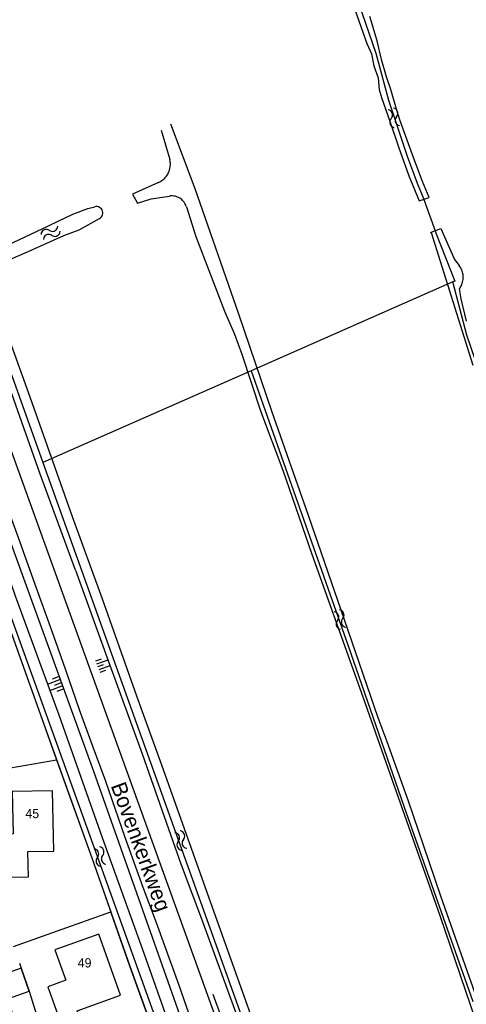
# Model space of a CAD drawing. Extents: x 123992 to 125854, y 449108 to 451911.
# Tile 30 of 175: x 125510 to 125582, y 449820 to 449980. Entities that reach past the tile are written whole.
import ezdxf
from ezdxf.enums import TextEntityAlignment as Align

# ---------------------------------------------------------------- set-up
doc = ezdxf.new("R2010")
doc.units = 0
for name, color, linetype in [('DEFAULT_113', 2, 'CONTINUOUS'), ('DEFAULT_117', 3, 'CONTINUOUS'), ('DEFAULT_21', 8, 'CONTINUOUS'), ('DEFAULT_22', 8, 'CONTINUOUS'), ('DEFAULT_23', 9, 'CONTINUOUS'), ('DEFAULT_4', 1, 'CONTINUOUS'), ('DEFAULT_48', 141, 'CONTINUOUS'), ('DEFAULT_87', 9, 'CONTINUOUS'), ('DEFAULT_99', 9, 'CONTINUOUS'), ('S04_TALUD', 9, 'CONTINUOUS'), ('S05_WATER', 141, 'CONTINUOUS')]:
    doc.layers.add(name, color=color, linetype=linetype)

msp = doc.modelspace()

# ---------------------------------------------------------------- linework, layer by layer
at = {"layer": 'DEFAULT_21'}
for points in [[(125560.421, 449993.866), (125564.474, 449982.059), (125567.235, 449974.109), (125569.282, 449966.492), (125572.268, 449957.462), (125573.887, 449953.082), (125574.934, 449950.606), (125577.076, 449944.608), (125579.989, 449937.253)], [(125614.222, 449833.438), (125597.499, 449883), (125581.944, 449928.503), (125579.669, 449937.112)], [(125547.056, 449922.748), (125562.683, 449878.412), (125571.76, 449852.362), (125582.87, 449820.771)], [(125513.425, 449907.935), (125545.202, 449819.28), (125572.578, 449743.507), (125585.338, 449708.552), (125588.04, 449705.506), (125591.397, 449704.486)], [(125506.493, 449885.365), (125513.033, 449867.094), (125515.644, 449859.848)], [(125505.664, 449858.116), (125515.644, 449859.848)], [(125515.644, 449859.848), (125521.354, 449844.004), (125524.411, 449835.241)], [(125508.658, 449829.652), (125524.411, 449835.241)], [(125534.974, 449805.69), (125533.026, 449811.103), (125527.474, 449826.462), (125524.411, 449835.241)], [(125509.638, 449826.956), (125509.914, 449826.133), (125511.21, 449822.444), (125512.18, 449819.295), (125518.621, 449799.958)]]:
    msp.add_lwpolyline(points, dxfattribs=at)
at = {"layer": 'DEFAULT_22'}
msp.add_lwpolyline([(125540.627, 449793.13), (125515.657, 449862.489), (125507.361, 449885.508)], dxfattribs=at)
at = {"layer": 'DEFAULT_23'}
for points in [[(125482.365, 449993.614), (125502.163, 449939.357), (125513.425, 449907.935)], [(125579.669, 449937.112), (125547.056, 449922.748)], [(125579.989, 449937.253), (125579.669, 449937.112)], [(125547.056, 449922.748), (125513.425, 449907.935)]]:
    msp.add_lwpolyline(points, dxfattribs=at)
at = {"layer": 'DEFAULT_4'}
for points in [[(125515.185, 449845.093), (125514.989, 449854.823), (125508.467, 449854.691), (125508.604, 449847.895), (125505.526, 449847.833), (125505.667, 449840.828), (125511.067, 449840.937), (125510.985, 449845.008), (125515.185, 449845.093)], [(125525.981, 449821.771), (125522.439, 449831.669), (125515.338, 449829.127), (125517.103, 449824.197), (125514.196, 449823.157), (125516.36, 449817.11), (125519.367, 449818.187), (125518.981, 449819.266), (125525.981, 449821.771)], [(125511.21, 449822.444), (125509.914, 449826.133), (125503.796, 449823.982), (125504.996, 449820.568), (125497.137, 449817.805), (125500.207, 449809.072), (125510.657, 449812.746), (125507.684, 449821.204), (125511.21, 449822.444)]]:
    msp.add_lwpolyline(points, dxfattribs=at)
at = {"layer": 'DEFAULT_48'}
for points in [[(125465.142, 450000), (125465.524, 449998.966), (125471.076, 449983.266), (125479.061, 449960.918), (125481.808, 449953.208), (125487.895, 449936.765), (125493.08, 449923.126), (125498.928, 449906.845), (125504.145, 449891.926), (125513.033, 449867.094), (125521.354, 449844.004), (125527.474, 449826.462), (125533.026, 449811.103), (125542.761, 449784.054), (125542.785, 449782.578)], [(125468.326, 450000), (125468.326, 449999.999), (125468.899, 449998.425), (125475.981, 449978.36), (125481.948, 449961.939), (125487.482, 449946.658), (125495.212, 449924.991), (125503.102, 449903.182), (125508.946, 449886.342), (125515.972, 449867.116), (125523.015, 449847.291), (125529.707, 449828.587), (125538.161, 449804.637), (125544.436, 449786.475), (125549.811, 449771.276), (125555.088, 449756.397), (125559.853, 449742.601), (125564.365, 449729.944), (125568.526, 449718.389), (125572.684, 449706.475), (125576.558, 449695.224)], [(125518.71, 449890.477), (125512.899, 449906.178), (125507.092, 449922.679), (125500.892, 449939.941), (125493.547, 449959.648), (125485.618, 449981.397), (125482.548, 449990.048)], [(125563.811, 449981.156), (125565.774, 449975.669), (125566.523, 449973.965), (125566.89, 449972.064), (125567.597, 449970.102), (125567.785, 449968.202), (125568.156, 449966.941), (125569.529, 449962.916), (125570.903, 449958.971), (125572.531, 449954.244), (125574.205, 449950.197), (125575.848, 449950.786), (125574.745, 449953.371), (125573.389, 449957.076), (125571.17, 449963.165), (125570.543, 449965.027), (125569.624, 449968.231), (125568.938, 449970.293), (125568.136, 449973.055), (125567.436, 449976.118), (125566.243, 449980.022)], [(125532.527, 449961.662), (125533.921, 449956.895)], [(125583.244, 449822.237), (125580.399, 449830.148), (125577.731, 449837.818), (125574.909, 449846.047), (125572.517, 449853.156), (125569.043, 449862.749), (125567.61, 449866.613), (125562.159, 449882.453), (125556.336, 449899.353), (125550.472, 449916.073), (125545.06, 449931.872), (125538, 449952.137), (125534.072, 449962.631)], [(125532.126, 449953.201), (125532.306, 449953.288), (125532.48, 449953.387), (125532.648, 449953.496), (125532.808, 449953.615), (125532.961, 449953.744), (125533.105, 449953.882), (125533.241, 449954.03), (125533.367, 449954.185), (125533.482, 449954.348), (125533.588, 449954.518), (125533.683, 449954.694), (125533.766, 449954.876), (125533.838, 449955.062), (125533.898, 449955.253), (125533.946, 449955.447), (125533.982, 449955.644), (125534.005, 449955.842), (125534.016, 449956.042), (125534.015, 449956.242), (125534.001, 449956.441), (125533.974, 449956.64), (125533.935, 449956.836), (125533.921, 449956.895)], [(125532.126, 449953.201), (125527.918, 449951.321), (125528.709, 449949.858), (125530.933, 449950.563), (125533.872, 449950.991)], [(125536.608, 449949.269), (125536.541, 449949.457), (125536.459, 449949.64), (125536.362, 449949.815), (125536.252, 449949.981), (125536.128, 449950.139), (125535.993, 449950.286), (125535.846, 449950.422), (125535.689, 449950.545), (125535.522, 449950.656), (125535.347, 449950.752), (125535.165, 449950.835), (125534.977, 449950.902), (125534.784, 449950.954), (125534.587, 449950.991), (125534.388, 449951.012), (125534.188, 449951.016), (125533.989, 449951.005), (125533.872, 449950.991)], [(125505.031, 449941.799), (125512.303, 449945.185), (125518.24, 449948.044), (125520.666, 449948.988), (125521.839, 449949.261)], [(125522.57, 449947.358), (125522.735, 449947.471), (125522.874, 449947.614), (125522.984, 449947.781), (125523.059, 449947.966), (125523.097, 449948.162), (125523.096, 449948.362), (125523.057, 449948.557), (125522.981, 449948.742), (125522.87, 449948.908), (125522.73, 449949.05), (125522.565, 449949.162), (125522.381, 449949.24), (125522.186, 449949.282), (125521.986, 449949.284), (125521.839, 449949.261)], [(125536.608, 449949.269), (125538.109, 449944.463), (125542.785, 449932.386), (125544.379, 449928.68), (125545.557, 449925.435), (125548.574, 449916.285), (125552.167, 449906.671), (125556.893, 449893.094), (125565.135, 449870.045), (125577.57, 449834.642), (125584.117, 449815.359), (125587.329, 449805.569), (125589.389, 449799.741), (125592.977, 449789.269), (125597.296, 449777.553), (125599.806, 449770.304), (125603.197, 449760.352), (125609.147, 449744.45), (125614.173, 449730.792), (125615.606, 449726.875)], [(125505.553, 449939.567), (125507.673, 449940.598), (125510.942, 449941.956), (125516.777, 449944.597), (125519.283, 449945.54), (125522.57, 449947.358)], [(125576.059, 449945.085), (125577.742, 449945.755), (125579.948, 449940.726), (125580.679, 449939.782)], [(125576.179, 449945.105), (125582.89, 449923.644)], [(125580.954, 449936.352), (125581.044, 449936.531), (125581.122, 449936.714), (125581.189, 449936.903), (125581.244, 449937.095), (125581.286, 449937.291), (125581.315, 449937.489), (125581.333, 449937.688), (125581.337, 449937.888), (125581.329, 449938.088), (125581.308, 449938.286), (125581.274, 449938.484), (125581.228, 449938.678), (125581.17, 449938.869), (125581.099, 449939.057), (125581.017, 449939.239), (125580.924, 449939.416), (125580.819, 449939.586), (125580.704, 449939.75), (125580.679, 449939.782)], [(125504.566, 449937.135), (125511.283, 449918.556), (125518.149, 449899.172), (125522.939, 449886.054), (125528.569, 449870.175), (125532.591, 449859.019), (125539.91, 449838.453), (125546.228, 449820.771), (125552.527, 449803.288), (125554.666, 449797.48), (125560.3, 449781.88), (125563.419, 449773.149), (125567.108, 449762.856), (125571.405, 449750.88), (125576.272, 449737.302), (125580.511, 449725.767), (125582.531, 449719.901)], [(125581.899, 449930.783), (125581.024, 449934.385), (125580.755, 449935.985), (125580.954, 449936.352)], [(125518.71, 449890.477), (125523.812, 449876.318), (125529.485, 449860.797), (125533.702, 449848.682), (125535.781, 449842.876), (125539.06, 449834.143), (125550.504, 449802.721), (125566.925, 449756.602), (125575.267, 449733.752), (125580.604, 449718.653), (125583.334, 449711.563), (125584.496, 449708.918)]]:
    msp.add_lwpolyline(points, dxfattribs=at)
at = {"layer": 'DEFAULT_87'}
for points in [[(125469.551, 450000), (125470.158, 449998.278), (125477.986, 449976.289), (125484.265, 449958.787), (125492.204, 449938.256), (125503.12, 449908.816), (125521.589, 449858.008), (125536.792, 449815.015), (125540.328, 449805.642), (125559.202, 449752.715), (125575.073, 449707.938), (125578.794, 449697.437)], [(125540.877, 449821.943), (125552.006, 449791.363), (125560.603, 449767.692), (125569.12, 449744.121), (125575.736, 449726.077), (125579.11, 449716.724), (125582.344, 449707.815)]]:
    msp.add_lwpolyline(points, dxfattribs=at)
at = {"layer": 'DEFAULT_99'}
for points in [[(125555.917, 449777.826), (125488.921, 449963.545)], [(125485.459, 449962.217), (125488.847, 449952.799), (125491.5, 449945.868), (125496.88, 449930.807), (125499.843, 449922.336), (125502.946, 449913.784), (125504.301, 449909.918), (125506.125, 449904.631), (125509.151, 449896.519), (125512.351, 449887.626), (125514.845, 449880.616), (125517.004, 449874.549), (125519.261, 449868), (125521.402, 449862.191), (125523.503, 449856.523), (125526.662, 449847.331)], [(125526.662, 449847.331), (125529.548, 449839.259), (125531.75, 449833.51), (125535.344, 449823.556), (125537.875, 449816.307), (125540.388, 449809.217), (125542.491, 449803.748), (125544.494, 449798.24), (125547.418, 449789.829), (125551.522, 449778.433), (125555.152, 449767.998), (125557.791, 449761.139), (125560.261, 449754.338), (125563.481, 449745.266), (125566.7, 449736.253), (125571.156, 449723.756)]]:
    msp.add_lwpolyline(points, dxfattribs=at)
at = {"layer": 'S04_TALUD'}
for p, q in [((125522.857, 449876.104), (125521.943, 449875.778)), ((125523.935, 449875.973), (125522.106, 449875.32)), ((125523.184, 449875.189), (125522.269, 449874.863)), ((125524.261, 449875.059), (125522.432, 449874.406)), ((125523.51, 449874.275), (125522.595, 449873.948)), ((125514.143, 449872.044), (125516.158, 449872.82)), ((125514.957, 449872.936), (125515.964, 449873.324)), ((125514.531, 449871.036), (125516.546, 449871.812)), ((125515.344, 449871.928), (125516.352, 449872.316)), ((125515.732, 449870.921), (125516.74, 449871.308))]:
    msp.add_line(p, q, dxfattribs=at)
at = {"layer": 'S05_WATER'}
for points in [[(125569.698, 449963.507), (125569.815, 449963.669), (125569.891, 449963.854), (125569.922, 449964.051), (125569.907, 449964.25), (125569.845, 449964.439), (125569.741, 449964.609), (125569.6, 449964.751), (125569.43, 449964.855), (125569.24, 449964.917), (125569.203, 449964.923)], [(125570.548, 449963.805), (125570.665, 449963.966), (125570.741, 449964.151), (125570.772, 449964.348), (125570.756, 449964.547), (125570.695, 449964.736), (125570.59, 449964.907), (125570.449, 449965.048), (125570.279, 449965.152), (125570.089, 449965.214), (125570.053, 449965.22)], [(125569.698, 449963.507), (125569.581, 449963.346), (125569.505, 449963.161), (125569.474, 449962.964), (125569.49, 449962.765), (125569.551, 449962.576), (125569.656, 449962.405), (125569.797, 449962.264), (125569.967, 449962.16), (125570.157, 449962.098), (125570.193, 449962.092)], [(125570.548, 449963.805), (125570.431, 449963.643), (125570.355, 449963.458), (125570.324, 449963.261), (125570.339, 449963.062), (125570.401, 449962.873), (125570.505, 449962.703), (125570.646, 449962.561), (125570.816, 449962.457), (125571.006, 449962.395), (125571.043, 449962.389)], [(125514.467, 449945.45), (125514.641, 449945.352), (125514.833, 449945.298), (125515.032, 449945.289), (125515.228, 449945.327), (125515.41, 449945.41), (125515.567, 449945.533), (125515.691, 449945.689), (125515.775, 449945.87), (125515.815, 449946.066), (125515.818, 449946.103)], [(125514.467, 449945.45), (125514.293, 449945.548), (125514.101, 449945.603), (125513.902, 449945.611), (125513.706, 449945.573), (125513.525, 449945.49), (125513.367, 449945.367), (125513.243, 449945.211), (125513.159, 449945.03), (125513.119, 449944.835), (125513.117, 449944.797)], [(125514.859, 449944.64), (125514.685, 449944.738), (125514.493, 449944.792), (125514.294, 449944.801), (125514.098, 449944.763), (125513.916, 449944.68), (125513.759, 449944.557), (125513.635, 449944.401), (125513.551, 449944.22), (125513.511, 449944.024), (125513.508, 449943.987)], [(125514.859, 449944.64), (125515.033, 449944.542), (125515.225, 449944.487), (125515.424, 449944.479), (125515.62, 449944.517), (125515.801, 449944.6), (125515.959, 449944.723), (125516.083, 449944.879), (125516.167, 449945.06), (125516.207, 449945.255), (125516.209, 449945.293)], [(125561.021, 449882.364), (125561.136, 449882.527), (125561.211, 449882.712), (125561.24, 449882.91), (125561.222, 449883.108), (125561.159, 449883.298), (125561.053, 449883.467), (125560.91, 449883.607), (125560.739, 449883.709), (125560.549, 449883.769), (125560.512, 449883.776)], [(125561.867, 449882.67), (125561.983, 449882.832), (125562.057, 449883.017), (125562.086, 449883.215), (125562.069, 449883.414), (125562.005, 449883.603), (125561.899, 449883.772), (125561.757, 449883.912), (125561.586, 449884.014), (125561.396, 449884.075), (125561.359, 449884.081)], [(125561.021, 449882.364), (125560.905, 449882.202), (125560.831, 449882.017), (125560.802, 449881.819), (125560.819, 449881.62), (125560.883, 449881.431), (125560.989, 449881.262), (125561.131, 449881.122), (125561.302, 449881.02), (125561.492, 449880.959), (125561.529, 449880.953)], [(125561.867, 449882.67), (125561.752, 449882.507), (125561.677, 449882.322), (125561.648, 449882.124), (125561.666, 449881.926), (125561.729, 449881.736), (125561.835, 449881.567), (125561.978, 449881.427), (125562.149, 449881.325), (125562.339, 449881.265), (125562.376, 449881.258)], [(125535.288, 449846.642), (125535.402, 449846.805), (125535.475, 449846.991), (125535.502, 449847.189), (125535.483, 449847.387), (125535.418, 449847.576), (125535.31, 449847.744), (125535.167, 449847.883), (125534.995, 449847.984), (125534.804, 449848.042), (125534.767, 449848.048)], [(125536.132, 449846.954), (125536.246, 449847.118), (125536.319, 449847.304), (125536.346, 449847.502), (125536.327, 449847.7), (125536.262, 449847.889), (125536.154, 449848.057), (125536.011, 449848.195), (125535.839, 449848.297), (125535.648, 449848.355), (125535.611, 449848.361)], [(125522.233, 449844.056), (125522.346, 449844.22), (125522.418, 449844.406), (125522.444, 449844.604), (125522.424, 449844.802), (125522.358, 449844.991), (125522.25, 449845.158), (125522.106, 449845.296), (125521.933, 449845.397), (125521.742, 449845.454), (125521.705, 449845.46)], [(125523.075, 449844.372), (125523.189, 449844.537), (125523.26, 449844.723), (125523.287, 449844.92), (125523.267, 449845.119), (125523.201, 449845.307), (125523.092, 449845.475), (125522.948, 449845.613), (125522.776, 449845.713), (125522.585, 449845.771), (125522.548, 449845.776)], [(125535.288, 449846.642), (125535.174, 449846.478), (125535.101, 449846.292), (125535.074, 449846.094), (125535.093, 449845.896), (125535.158, 449845.707), (125535.266, 449845.539), (125535.409, 449845.401), (125535.581, 449845.299), (125535.772, 449845.241), (125535.809, 449845.235)], [(125536.132, 449846.954), (125536.018, 449846.791), (125535.945, 449846.605), (125535.918, 449846.407), (125535.937, 449846.209), (125536.002, 449846.02), (125536.11, 449845.852), (125536.253, 449845.713), (125536.425, 449845.612), (125536.616, 449845.554), (125536.653, 449845.548)], [(125522.233, 449844.056), (125522.119, 449843.891), (125522.048, 449843.705), (125522.021, 449843.508), (125522.041, 449843.309), (125522.107, 449843.121), (125522.216, 449842.953), (125522.36, 449842.815), (125522.532, 449842.715), (125522.723, 449842.657), (125522.76, 449842.652)], [(125523.075, 449844.372), (125522.962, 449844.208), (125522.89, 449844.022), (125522.864, 449843.824), (125522.884, 449843.626), (125522.95, 449843.437), (125523.058, 449843.27), (125523.202, 449843.132), (125523.375, 449843.031), (125523.566, 449842.974), (125523.603, 449842.968)]]:
    msp.add_lwpolyline(points, dxfattribs=at)

# ---------------------------------------------------------------- texts
at = {"layer": 'DEFAULT_113'}
for s, p in [('45', (125511.699, 449851.153)), ('49', (125520.152, 449827.014))]:
    msp.add_text(s, height=1.5, dxfattribs=at).set_placement(p, align=Align.MIDDLE_CENTER)
at = {"layer": 'DEFAULT_117'}
msp.add_text('Bovenkerkweg', height=2.5, rotation=289.99289, dxfattribs=at).set_placement((125529.284, 449845.786), align=Align.MIDDLE_CENTER)

doc.saveas('drawing.dxf')
